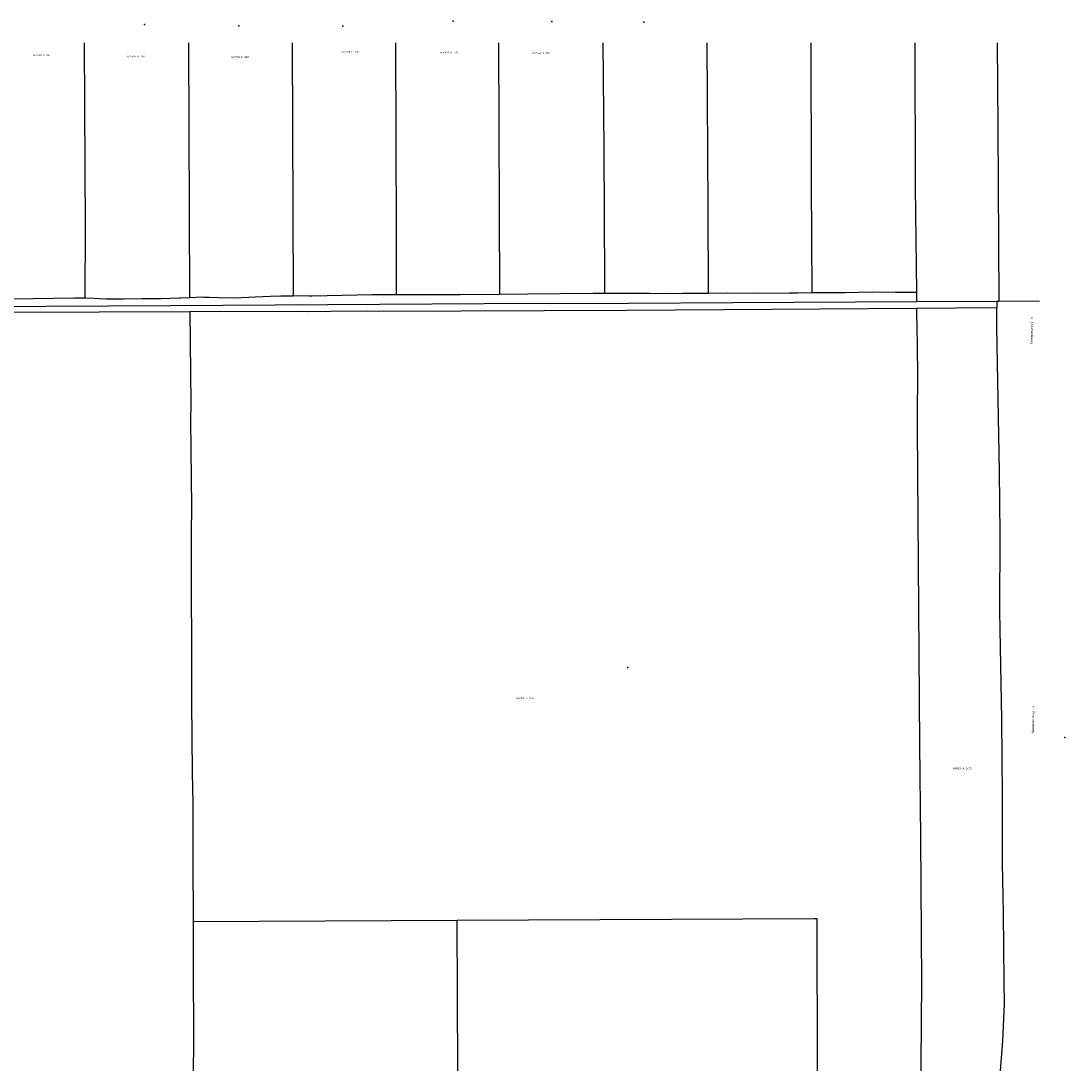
# Model space of a CAD drawing. Extents: x 121000 to 122012, y 469000 to 469511.
# Tile 2 of 2: x 121505 to 122012, y 469000 to 469511. Entities that reach past the tile are written whole.
import ezdxf
from ezdxf.enums import TextEntityAlignment as Align

# ---------------------------------------------------------------- set-up
doc = ezdxf.new("R2010")
doc.units = 0
doc.header["$LTSCALE"] = 4
doc.layers.get('0').update_dxf_attribs({"linetype": 'CONTINUOUS'})
for name, color, linetype in [('G01', 3, 'CONTINUOUS'), ('G03', 6, 'CONTINUOUS'), ('TEK-D01', 7, 'CONTINUOUS'), ('TEK-D06', 7, 'CONTINUOUS')]:
    doc.layers.add(name, color=color, linetype=linetype)
doc.styles.add('ISO', font='ISO')
doc.styles.get("Standard").update_dxf_attribs({"font": 'ISO'})

# ---------------------------------------------------------------- blocks, each defined once
blk = doc.blocks.new('PERC')
at = {"color": 0}
blk.add_point((50, 15), dxfattribs=at)
at = {"color": 0, "style": 'ISO'}
blk.add_attdef('PERC', (50.6, 15), '', height=0.9, dxfattribs=at)

msp = doc.modelspace()

# ---------------------------------------------------------------- linework, layer by layer
at = {"layer": 'G01'}
for points in [[(121535.391, 469500), (121535.392, 469499.82), (121535.828, 469409.9), (121535.723, 469375.948)], [(121586.039, 469500), (121586.567, 469376.184)], [(121636.534, 469500), (121637.08, 469377.033)], [(121686.832, 469500), (121687.105, 469407.404), (121687.013, 469377.644)], [(121736.906, 469500), (121737.268, 469377.849)], [(121787.667, 469500), (121788.119, 469448.587), (121788.317, 469383.941), (121788.4, 469378.305)], [(121838.085, 469500), (121838.602, 469419.634), (121838.819, 469378.345)], [(121888.651, 469500), (121888.913, 469431.783), (121889.192, 469378.512)], [(121939.252, 469500), (121939.416, 469429.76), (121940.082, 469378.801)], [(121979.308, 469500), (121979.631, 469459.369), (121980.188, 469374.383)], [(121485.676, 469375.57), (121493.01, 469375.57), (121510.43, 469375.72), (121520.56, 469375.78), (121530.73, 469376.04), (121535.723, 469375.948)], [(121535.723, 469375.948), (121540.48, 469375.86), (121542.64, 469375.66), (121546.15, 469375.59), (121554.49, 469375.51), (121563.59, 469375.6), (121572.87, 469375.73), (121581.69, 469376.01), (121582.46, 469376.02), (121586.567, 469376.184)], [(121586.567, 469376.184), (121592.92, 469376.41), (121593.795, 469376.38)], [(121593.795, 469376.38), (121596.17, 469376.3), (121600.9, 469376.18), (121608.58, 469376.07), (121618.5, 469376.41), (121626.03, 469376.82), (121630.99, 469376.99), (121637.08, 469377.033)], [(121637.08, 469377.033), (121643.69, 469377.08), (121644.72, 469377.04), (121646.21, 469377.02), (121675.47, 469377.65), (121687.013, 469377.644)], [(121687.013, 469377.644), (121718.342, 469377.627), (121737.268, 469377.849)], [(121737.268, 469377.849), (121750.96, 469378.01), (121782.72, 469378.31), (121788.4, 469378.305)], [(121788.4, 469378.305), (121794.86, 469378.3), (121810.38, 469378.22), (121817.74, 469378.17), (121826.316, 469378.273), (121838.819, 469378.345)], [(121838.819, 469378.345), (121848.45, 469378.4), (121860.44, 469378.25), (121878.4, 469378.39), (121882.41, 469378.5), (121889.192, 469378.512)], [(121889.192, 469378.512), (121905.33, 469378.54), (121918.59, 469378.85), (121929.7, 469378.78), (121932.436, 469378.786)], [(121932.436, 469378.786), (121940.082, 469378.801)], [(121940.082, 469378.801), (121940.143, 469374.167)], [(121586.782, 469369.337), (121641.176, 469369.5), (121643.764, 469369.35), (121655.12, 469369.55), (121673.31, 469369.65), (121678.539, 469369.516), (121799.275, 469370.018), (121940.183, 469370.916)], [(121940.183, 469370.916), (121979.211, 469371.267)], [(121940.183, 469370.916), (121940.284, 469358.841), (121940.366, 469355.493), (121940.589, 469335.22), (121940.423, 469322.777), (121940.408, 469312.713), (121941.635, 469158.942), (121942.102, 469113.559), (121942.472, 469042.929), (121942.459, 469024.112), (121942.236, 469002.916), (121942.245, 469000)], [(121979.205, 469374.375), (121979.211, 469371.267)], [(121980.886, 469000), (121982.051, 469014.742), (121982.821, 469032.358), (121982.794, 469043.732), (121982.341, 469076.728), (121981.891, 469101.09), (121981.913, 469134.02), (121981.63, 469170.885), (121980.605, 469223.6), (121980.747, 469261.113), (121980.498, 469291.606), (121979.229, 469361.712), (121979.211, 469371.267)], [(121183.803, 469366.722), (121285.988, 469367.624), (121380.821, 469368.207), (121454.522, 469368.899), (121586.782, 469369.337)], [(121586.782, 469369.337), (121587.168, 469324.764), (121587.115, 469316.249), (121587.511, 469274.5), (121587.394, 469261.222), (121587.556, 469179.519), (121587.871, 469145.036), (121588.212, 469130.383), (121588.197, 469097.988), (121588.459, 469077.381), (121588.444, 469072.554)], [(121892.015, 469000), (121891.78, 469074.035), (121890.379, 469074.028), (121716.762, 469073.18)], [(121588.444, 469072.554), (121588.384, 469053.86), (121588.614, 469013.007), (121588.326, 469000)], [(121716.762, 469073.18), (121588.444, 469072.554)], [(121717.049, 469000), (121716.762, 469073.18)]]:
    msp.add_lwpolyline(points, dxfattribs=at)
at = {"layer": 'G03'}
for points in [[(121000, 469369.166), (121085.064, 469369.498), (121173.455, 469370.225), (121275.425, 469370.661), (121334.744, 469371.04), (121577.523, 469372.222), (121729.883, 469373.175), (121800, 469373.372), (121850.871, 469373.718), (121940.143, 469374.167)], [(121940.143, 469374.167), (121979.205, 469374.375)], [(121979.205, 469374.375), (121980.188, 469374.383)], [(121980.188, 469374.383), (122000, 469374.555)]]:
    msp.add_lwpolyline(points, dxfattribs=at)

# ---------------------------------------------------------------- block references
at = {"layer": 'TEK-D01'}
ref = msp.add_blockref('PERC', (121514.66, 469493.976), dxfattribs=at)
ref.add_attrib('PERC', 'WVV00 D 387', dxfattribs={"layer": '0', "color": 0, "height": 0.9, "style": 'ISO'}).set_placement((121514.66, 469493.976), align=Align.MIDDLE)
ref = msp.add_blockref('PERC', (121560.514, 469493.335), dxfattribs=at)
ref.add_attrib('PERC', 'WVV00 D 388', dxfattribs={"layer": '0', "color": 0, "height": 0.9, "style": 'ISO'}).set_placement((121560.514, 469493.335), align=Align.MIDDLE)
ref = msp.add_blockref('PERC', (121611.133, 469493.093), dxfattribs=at)
ref.add_attrib('PERC', 'WVV00 D 389', dxfattribs={"layer": '0', "color": 0, "height": 0.9, "style": 'ISO'}).set_placement((121611.133, 469493.093), align=Align.MIDDLE)
ref = msp.add_blockref('PERC', (121664.746, 469495.623), dxfattribs=at)
ref.add_attrib('PERC', 'WVV00 D 390', dxfattribs={"layer": '0', "color": 0, "height": 0.9, "style": 'ISO'}).set_placement((121664.746, 469495.623), align=Align.MIDDLE)
ref = msp.add_blockref('PERC', (121712.751, 469495.317), dxfattribs=at)
ref.add_attrib('PERC', 'WVV00 D 391', dxfattribs={"layer": '0', "color": 0, "height": 0.9, "style": 'ISO'}).set_placement((121712.751, 469495.317), align=Align.MIDDLE)
ref = msp.add_blockref('PERC', (121757.54, 469495.023), dxfattribs=at)
ref.add_attrib('PERC', 'WVV00 D 392', dxfattribs={"layer": '0', "color": 0, "height": 0.9, "style": 'ISO'}).set_placement((121757.54, 469495.023), align=Align.MIDDLE)
ref = msp.add_blockref('PERC', (121749.74, 469181.279), dxfattribs=at)
ref.add_attrib('PERC', 'WNS00 A 4135', dxfattribs={"layer": '0', "color": 0, "height": 0.9, "style": 'ISO'}).set_placement((121749.74, 469181.279), align=Align.MIDDLE)
ref = msp.add_blockref('PERC', (121962.319, 469147.158), dxfattribs=at)
ref.add_attrib('PERC', 'WNS00 A 2672', dxfattribs={"layer": '0', "color": 0, "height": 0.9, "style": 'ISO'}).set_placement((121962.319, 469147.158), align=Align.MIDDLE)

# ---------------------------------------------------------------- texts
at = {"layer": 'TEK-D06'}
for rotation, p in [(270.80209, (121995.289, 469366.696)), (270.45836, (121995.987, 469177.303))]:
    msp.add_text('Ir. Enschedeweg', height=1.2, rotation=rotation, dxfattribs=at).set_placement(p, align=Align.BOTTOM_LEFT)

doc.saveas('drawing.dxf')
